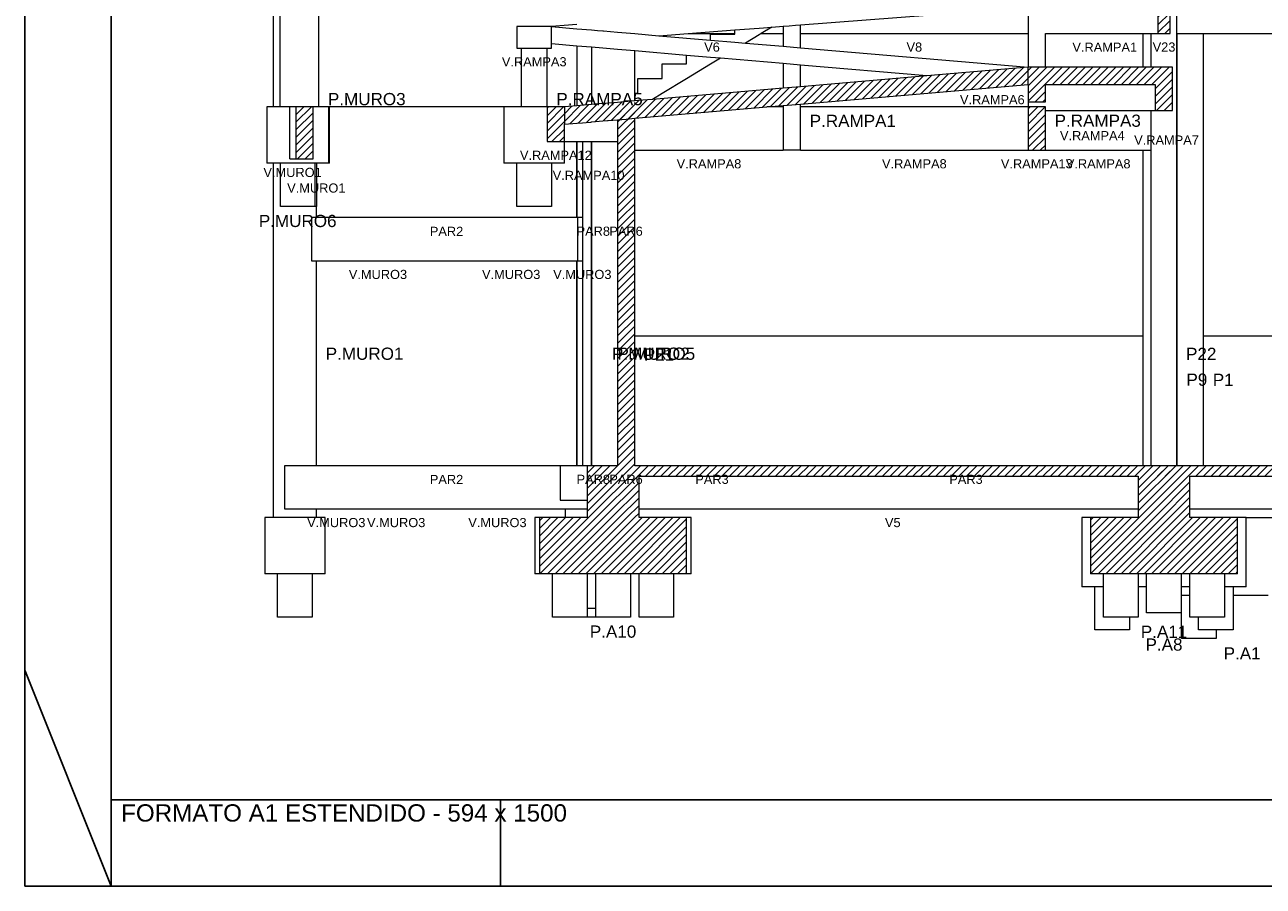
# Model space of a CAD drawing. Header units: millimetres. Extents: x 10 to 1250, y -62 to 528.
# Tile 67 of 256: x 10 to 25, y 69 to 78. Entities that reach past the tile are written whole.
import ezdxf

# ---------------------------------------------------------------- set-up
doc = ezdxf.new("R2010")
doc.units = ezdxf.units.MM
doc.header["$LTSCALE"] = 0.05
for name, color, linetype, lineweight in [('FO-Cotas', 5, 'Continuous', 5), ('FO-Níveis', 9, 'Continuous', 5), ('FO-Pilares pré-moldados', 3, 'Continuous', 20), ('FO-Seção das fundações', 9, 'Continuous', 5), ('FO-Títulos', 7, 'Continuous', 5)]:
    doc.layers.add(name, color=color, linetype=linetype, lineweight=lineweight)
doc.layers.add('FOLHA_PADRÃO', color=7, linetype='Continuous')
doc.styles.add('Arial', font='arial.ttf')
pattern_1 = [(45, (-96.81562, -34.92108), (-0.08838835, 0.08838835), [])]

# ---------------------------------------------------------------- blocks, each defined once
blk = doc.blocks.new('A1EST. 1500')
at = {"layer": 'FOLHA_PADRÃO', "color": 1, "linetype": 'Continuous'}
for p, q in [((0, 59.4), (0, 0)), ((1, 0), (1, 1)), ((5.5, 0), (5.5, 1)), ((0, 0), (150.008, 0))]:
    blk.add_line(p, q, dxfattribs=at)
at = {"layer": 'FOLHA_PADRÃO', "color": 1}
blk.add_line((1, 0), (0, 2.5), dxfattribs=at)
at = {"layer": 'FOLHA_PADRÃO', "color": 6, "linetype": 'Continuous'}
blk.add_lwpolyline([(149, 58.4), (149, 1), (1, 1), (1, 58.4), (149, 58.4)], dxfattribs=at)
at = {"layer": 'FOLHA_PADRÃO', "color": 7, "style": 'Arial'}
blk.add_text('FORMATO A1 ESTENDIDO - 594 x 1500', height=0.2, dxfattribs=at).set_placement((1.114, 0.748))
blk = doc.blocks.new('AAA')
at = {"layer": 'FO-Níveis', "linetype": 'Continuous'}
h = blk.add_hatch(dxfattribs=at)
h.set_pattern_fill('ANSI31', color=256, style=0)
h.set_pattern_definition(pattern_1)
h.paths.add_polyline_path([(-72.5219, 17.5821), (-72.2419, 17.5821), (-72.2419, 18.5821), (-72.5219, 18.5821), (-72.5219, 17.5821)])
h = blk.add_hatch(dxfattribs=at)
h.set_pattern_fill('ANSI31', color=256, style=0)
h.set_pattern_definition(pattern_1)
h.paths.add_polyline_path([(-86.2439, 15.4808), (-75.5239, 16.4008), (-75.5239, 16.8021), (-86.2439, 15.8821), (-86.2439, 15.4808)])
h = blk.add_hatch(dxfattribs=at)
h.set_pattern_fill('ANSI31', color=256, style=0)
h.set_pattern_definition(pattern_1)
h.paths.add_polyline_path([(-75.5239, 16.4021), (-72.1859, 16.4021), (-72.1859, 16.8021), (-75.5239, 16.8021), (-75.5239, 16.4021)])
h = blk.add_hatch(dxfattribs=at)
h.set_pattern_fill('ANSI31', color=256, style=0)
h.set_pattern_definition(pattern_1)
h.paths.add_polyline_path([(-75.5239, 16.0021), (-75.1239, 16.0021), (-75.1239, 16.8021), (-75.5239, 16.8021), (-75.5239, 16.0021)])
h = blk.add_hatch(dxfattribs=at)
h.set_pattern_fill('ANSI31', color=256, style=0)
h.set_pattern_definition(pattern_1)
h.paths.add_polyline_path([(-72.5859, 15.8021), (-72.1859, 15.8021), (-72.1859, 16.8021), (-72.5859, 16.8021), (-72.5859, 15.8021)])
h = blk.add_hatch(dxfattribs=at)
h.set_pattern_fill('ANSI31', color=256, style=0)
h.set_pattern_definition(pattern_1)
h.paths.add_polyline_path([(-92.453, 14.6821), (-92.0529, 14.6821), (-92.0529, 15.8821), (-92.453, 15.8821), (-92.453, 14.6821)])
h = blk.add_hatch(dxfattribs=at)
h.set_pattern_fill('ANSI31', color=256, style=0)
h.set_pattern_definition(pattern_1)
h.paths.add_polyline_path([(-86.6439, 15.0821), (-86.2439, 15.0821), (-86.2439, 15.8821), (-86.6439, 15.8821), (-86.6439, 15.0821)])
h = blk.add_hatch(dxfattribs=at)
h.set_pattern_fill('ANSI31', color=256, style=0)
h.set_pattern_definition(pattern_1)
h.paths.add_polyline_path([(-85.0209, 13.3221), (-84.6209, 13.3221), (-84.6209, 15.8821), (-85.0209, 15.8821), (-85.0209, 13.3221)])
h = blk.add_hatch(dxfattribs=at)
h.set_pattern_fill('ANSI31', color=256, style=0)
h.set_pattern_definition(pattern_1)
h.paths.add_polyline_path([(-75.5239, 14.8821), (-75.1239, 14.8821), (-75.1239, 15.8821), (-75.5239, 15.8821), (-75.5239, 14.8821)])
h = blk.add_hatch(dxfattribs=at)
h.set_pattern_fill('ANSI31', color=256, style=0)
h.set_pattern_definition(pattern_1)
h.paths.add_polyline_path([(-85.0209, 7.5821), (-84.6209, 7.5821), (-84.6209, 13.3221), (-85.0209, 13.3221), (-85.0209, 7.5821)])
h = blk.add_hatch(dxfattribs=at)
h.set_pattern_fill('ANSI31', color=256, style=0)
h.set_pattern_definition(pattern_1)
h.paths.add_polyline_path([(-85.7209, 7.3421), (-71.7819, 7.3421), (-71.7819, 7.5821), (-85.7209, 7.5821), (-85.7209, 7.3421)])
h = blk.add_hatch(dxfattribs=at)
h.set_pattern_fill('ANSI31', color=256, style=0)
h.set_pattern_definition(pattern_1)
h.paths.add_polyline_path([(-85.7209, 6.3821), (-84.5209, 6.3821), (-84.5209, 7.5821), (-85.7209, 7.5821), (-85.7209, 6.3821)])
h = blk.add_hatch(dxfattribs=at)
h.set_pattern_fill('ANSI31', color=256, style=0)
h.set_pattern_definition(pattern_1)
h.paths.add_polyline_path([(-72.9819, 7.3421), (-58.8839, 7.3421), (-58.8839, 7.5821), (-72.9819, 7.5821), (-72.9819, 7.3421)])
h = blk.add_hatch(dxfattribs=at)
h.set_pattern_fill('ANSI31', color=256, style=0)
h.set_pattern_definition(pattern_1)
h.paths.add_polyline_path([(-72.9819, 6.3821), (-71.7819, 6.3821), (-71.7819, 7.5821), (-72.9819, 7.5821), (-72.9819, 6.3821)])
h = blk.add_hatch(dxfattribs=at)
h.set_pattern_fill('ANSI31', color=256, style=0)
h.set_pattern_definition(pattern_1)
h.paths.add_polyline_path([(-86.8209, 5.0821), (-83.4209, 5.0821), (-83.4209, 6.3821), (-86.8209, 6.3821), (-86.8209, 5.0821)])
h = blk.add_hatch(dxfattribs=at)
h.set_pattern_fill('ANSI31', color=256, style=0)
h.set_pattern_definition(pattern_1)
h.paths.add_polyline_path([(-74.0819, 5.0821), (-70.6819, 5.0821), (-70.6819, 6.3821), (-74.0819, 6.3821), (-74.0819, 5.0821)])
at = {"layer": 'FO-Cotas'}
for p, q in [((-92.9759, 18.5821), (-92.9759, 17.7421)), ((-92.8259, 18.5821), (-92.8259, 17.7421)), ((-91.9259, 17.7421), (-91.9259, 18.5821)), ((-80.7859, 17.78), (-75.5239, 18.1811)), ((-75.5239, 18.1811), (-75.5239, 17.7421)), ((-72.0845, 17.7421), (-72.0845, 18.2821)), ((-85.9569, 17.7869), (-86.5439, 17.7421)), ((-81.1859, 17.7495), (-81.0459, 17.7602)), ((-81.0459, 17.7602), (-80.9059, 17.7708)), ((-80.9059, 17.7708), (-80.7859, 17.78)), ((-80.7859, 17.7421), (-80.7859, 17.78)), ((-92.9759, 17.7421), (-92.9759, 16.8021)), ((-92.8259, 17.7421), (-92.8259, 16.8021)), ((-91.9259, 16.8021), (-91.9259, 17.7421)), ((-87.3439, 17.7421), (-87.3439, 17.2421)), ((-87.2439, 17.7421), (-87.3439, 17.7421)), ((-86.6439, 17.7421), (-87.2439, 17.7421)), ((-86.5439, 17.7421), (-86.6439, 17.7421)), ((-86.5439, 17.7421), (-85.9569, 17.6921)), ((-86.5439, 17.3411), (-86.5439, 17.7421)), ((-85.9569, 17.6921), (-85.6209, 17.6634)), ((-85.6209, 17.6634), (-85.4809, 17.6514)), ((-85.4809, 17.6514), (-85.3569, 17.6409)), ((-85.3569, 17.6409), (-85.3409, 17.6395)), ((-85.3409, 17.6395), (-85.0209, 17.6122)), ((-85.0209, 17.6122), (-84.6209, 17.5781)), ((-84.6209, 17.5781), (-84.061, 17.5303)), ((-84.061, 17.5303), (-83.3816, 17.5821)), ((-84.061, 17.5303), (-82.8659, 17.4284)), ((-83.3816, 17.5821), (-82.3059, 17.6641)), ((-83.3816, 17.5821), (-82.3059, 17.5821)), ((-82.8659, 17.5621), (-82.3059, 17.5621)), ((-82.8659, 17.4284), (-82.8659, 17.5621)), ((-82.3059, 17.6641), (-81.7459, 17.7068)), ((-82.3059, 17.5821), (-82.3059, 17.6641)), ((-82.3059, 17.5621), (-82.3059, 17.5821)), ((-81.7459, 17.5512), (-82.0612, 17.3597)), ((-81.7459, 17.7068), (-81.4527, 17.7292)), ((-81.6949, 17.5821), (-81.7459, 17.5512)), ((-81.4527, 17.7292), (-81.6949, 17.5821)), ((-81.6949, 17.5821), (-81.1859, 17.5821)), ((-81.4527, 17.7292), (-81.1859, 17.7495)), ((-81.1859, 17.7495), (-81.1859, 17.7421)), ((-81.1859, 17.7421), (-81.1859, 17.5821)), ((-81.1859, 17.5821), (-81.1859, 17.2851)), ((-80.7859, 17.5821), (-80.7859, 17.7421)), ((-80.7859, 17.5821), (-75.5239, 17.5821)), ((-80.7859, 17.251), (-80.7859, 17.5821)), ((-75.5239, 17.7421), (-75.5239, 17.5821)), ((-75.5239, 17.5821), (-75.5239, 16.8021)), ((-75.1239, 17.5821), (-72.8759, 17.5821)), ((-75.1239, 16.8021), (-75.1239, 17.5821)), ((-72.8759, 17.5821), (-72.8759, 16.8021)), ((-72.8759, 17.5821), (-72.6873, 17.5821)), ((-72.6873, 17.5821), (-72.6873, 16.8021)), ((-72.6873, 17.5821), (-72.6853, 17.5821)), ((-72.6853, 17.5821), (-72.5219, 17.5821)), ((-72.0845, 17.5821), (-72.0845, 17.7421)), ((-72.0845, 17.5821), (-72.0759, 17.5821)), ((-72.0845, 16.8021), (-72.0845, 17.5821)), ((-72.0759, 16.8021), (-72.0759, 17.5821)), ((-72.0759, 17.5821), (-71.4767, 17.5821)), ((-71.4767, 17.5821), (-71.4666, 17.5821)), ((-71.4666, 16.8021), (-71.4666, 17.5821)), ((-71.4666, 17.5821), (-65.2559, 17.5821)), ((-87.3439, 17.2421), (-87.2439, 17.2421)), ((-87.2439, 17.2421), (-87.2439, 16.8021)), ((-87.2439, 17.2421), (-86.6439, 17.2421)), ((-86.6439, 16.8021), (-86.6439, 17.2421)), ((-86.6439, 17.2421), (-86.5439, 17.2421)), ((-86.5439, 17.3408), (-86.5439, 17.3411)), ((-86.5439, 17.2421), (-86.5439, 17.3408)), ((-85.9569, 17.2907), (-86.5439, 17.3408)), ((-85.9569, 17.2907), (-85.9569, 16.8021)), ((-85.6209, 17.2621), (-85.9569, 17.2907)), ((-85.6209, 17.2621), (-85.6209, 16.8021)), ((-85.3569, 17.2396), (-85.6209, 17.2621)), ((-85.0209, 17.2109), (-85.3569, 17.2396)), ((-84.6209, 17.1768), (-85.0209, 17.2109)), ((-82.8659, 17.4284), (-82.3059, 17.3806)), ((-82.3059, 17.3806), (-82.0612, 17.3597)), ((-82.0612, 17.3597), (-81.1859, 17.2851)), ((-81.1859, 17.2851), (-80.7859, 17.251)), ((-80.7859, 17.251), (-75.5239, 16.8021)), ((-84.6209, 16.8021), (-84.6209, 17.1768)), ((-83.4259, 17.0749), (-84.6209, 17.1768)), ((-83.4259, 16.8821), (-83.4259, 17.0749)), ((-82.8659, 17.0271), (-83.4259, 17.0749)), ((-82.6407, 17.0079), (-82.8659, 17.0271)), ((-82.6407, 17.0079), (-82.8659, 16.8712)), ((-81.1859, 16.8838), (-82.6407, 17.0079)), ((-92.9759, 16.8021), (-92.9759, 15.8821)), ((-92.8259, 16.8021), (-92.8259, 15.8821)), ((-91.9259, 15.8821), (-91.9259, 16.8021)), ((-87.2439, 16.8021), (-87.2439, 15.8821)), ((-86.6439, 15.8821), (-86.6439, 16.8021)), ((-85.9569, 16.8021), (-85.9569, 15.9068)), ((-85.6209, 16.8021), (-85.6209, 16.7731)), ((-85.6209, 16.7731), (-85.6209, 15.9356)), ((-84.6209, 16.7731), (-84.6209, 16.8021)), ((-84.6209, 16.2021), (-84.6209, 16.7731)), ((-83.9859, 16.8821), (-83.4259, 16.8821)), ((-83.9859, 16.5421), (-83.9859, 16.8821)), ((-82.8659, 16.8712), (-83.4259, 16.5312)), ((-81.1859, 16.8838), (-81.1859, 16.8021)), ((-80.7859, 16.8497), (-81.1859, 16.8838)), ((-81.1859, 16.8021), (-81.1859, 16.3162)), ((-80.7859, 16.8021), (-80.7859, 16.8497)), ((-77.8691, 16.6009), (-80.7859, 16.8497)), ((-80.7859, 16.3505), (-80.7859, 16.8021)), ((-72.0845, 15.8821), (-72.0845, 16.8021)), ((-72.0759, 15.8821), (-72.0759, 16.8021)), ((-71.4666, 15.8821), (-71.4666, 16.8021)), ((-84.5459, 16.5421), (-83.9859, 16.5421)), ((-84.5459, 16.2021), (-84.5459, 16.5421)), ((-83.4259, 16.5312), (-83.9859, 16.1912)), ((-84.6209, 16.2021), (-84.5459, 16.2021)), ((-84.6209, 16.0214), (-84.6209, 16.2021)), ((-83.9859, 16.1912), (-84.207, 16.0569)), ((-93.1294, 15.8821), (-93.1294, 14.5821)), ((-93.0759, 15.8821), (-93.1294, 15.8821)), ((-92.9759, 15.8821), (-93.0759, 15.8821)), ((-92.8259, 15.8821), (-92.9759, 15.8821)), ((-92.8196, 15.8821), (-92.8259, 15.8821)), ((-92.6172, 15.8821), (-92.8196, 15.8821)), ((-92.6076, 15.8821), (-92.6172, 15.8821)), ((-92.5953, 15.8821), (-92.6076, 15.8821)), ((-92.453, 15.8821), (-92.5953, 15.8821)), ((-92.5953, 14.6821), (-92.5953, 15.8821)), ((-91.9808, 15.8821), (-92.0529, 15.8821)), ((-91.9759, 15.8821), (-91.9808, 15.8821)), ((-91.9259, 15.8821), (-91.9759, 15.8821)), ((-91.6956, 15.8821), (-91.9259, 15.8821)), ((-91.6759, 15.8821), (-91.6956, 15.8821)), ((-91.6956, 14.8821), (-91.6956, 15.8821)), ((-91.6759, 14.8821), (-91.6759, 15.8821)), ((-87.6439, 15.8821), (-91.6759, 15.8821)), ((-87.6439, 15.8821), (-87.6439, 14.8821)), ((-87.2439, 15.8821), (-87.6439, 15.8821)), ((-86.6439, 15.8821), (-87.2439, 15.8821)), ((-81.1859, 15.8821), (-81.5671, 15.8821)), ((-81.1859, 15.9148), (-81.1859, 15.8821)), ((-81.1859, 15.8821), (-81.1859, 14.8821)), ((-80.7859, 15.8821), (-80.7859, 15.9492)), ((-75.5239, 15.8821), (-80.7859, 15.8821)), ((-80.7859, 14.8821), (-80.7859, 15.8821)), ((-75.5239, 16.0021), (-75.5239, 15.8821)), ((-75.1239, 15.8021), (-72.8759, 15.8021)), ((-72.8759, 15.8021), (-72.6873, 15.8021)), ((-72.6873, 15.8021), (-72.6873, 14.8821)), ((-72.6873, 15.8021), (-72.6853, 15.8021)), ((-72.6853, 15.8021), (-72.5859, 15.8021)), ((-72.0845, 13.3221), (-72.0845, 15.8821)), ((-72.0759, 13.3221), (-72.0759, 15.8821)), ((-71.4666, 13.3221), (-71.4666, 15.8821)), ((-86.2439, 14.8821), (-86.2439, 15.0821)), ((-86.2439, 15.0821), (-85.9618, 15.0821)), ((-85.9618, 15.0821), (-85.9569, 15.0821)), ((-85.9618, 14.8821), (-85.9618, 15.0821)), ((-85.9569, 15.0821), (-85.9569, 14.8821)), ((-85.9569, 15.0821), (-85.952, 15.0821)), ((-85.952, 15.0821), (-85.8313, 15.0821)), ((-85.8313, 15.0821), (-85.8313, 13.3221)), ((-85.8313, 15.0821), (-85.7408, 15.0821)), ((-85.7408, 15.0821), (-85.646, 15.0821)), ((-85.646, 15.0821), (-85.63, 15.0821)), ((-85.63, 15.0821), (-85.6209, 15.0821)), ((-85.63, 15.0821), (-85.63, 14.8821)), ((-85.6209, 15.0821), (-85.6209, 14.8821)), ((-85.6209, 15.0821), (-85.5262, 15.0821)), ((-85.5262, 15.0821), (-85.3569, 15.0821)), ((-85.3569, 15.0821), (-85.2462, 15.0821)), ((-85.2462, 15.0821), (-85.2313, 15.0821)), ((-85.2313, 15.0821), (-85.1264, 15.0821)), ((-85.1264, 15.0821), (-85.0209, 15.0821)), ((-92.5953, 14.6821), (-92.453, 14.6821)), ((-91.6956, 14.5821), (-91.6956, 14.8821)), ((-91.6759, 14.5821), (-91.6759, 14.8821)), ((-87.6439, 14.8821), (-87.6439, 14.5821)), ((-86.2439, 14.5821), (-86.2439, 14.8821)), ((-85.9618, 13.3221), (-85.9618, 14.8821)), ((-85.9569, 14.8821), (-85.9569, 13.3221)), ((-85.63, 14.8821), (-85.63, 13.3221)), ((-85.6209, 14.8821), (-85.6209, 13.3221)), ((-84.6209, 14.8821), (-81.1859, 14.8821)), ((-80.7859, 14.8821), (-81.1859, 14.8821)), ((-80.7859, 14.8821), (-75.5239, 14.8821)), ((-75.1239, 14.8821), (-72.8759, 14.8821)), ((-72.8759, 14.8821), (-72.8759, 13.3221)), ((-72.8759, 14.8821), (-72.6873, 14.8821)), ((-72.6873, 14.8821), (-72.6873, 13.3221)), ((-93.0759, 14.5821), (-93.1294, 14.5821)), ((-92.9759, 14.5821), (-93.0759, 14.5821)), ((-92.9759, 14.5821), (-92.9759, 13.3221)), ((-92.8125, 14.5821), (-92.9759, 14.5821)), ((-92.8125, 13.5821), (-92.8125, 14.5821)), ((-92.7759, 14.5821), (-92.8125, 14.5821)), ((-92.0125, 14.5821), (-92.7759, 14.5821)), ((-92.0125, 14.5821), (-92.0125, 13.5821)), ((-91.9808, 14.5821), (-92.0125, 14.5821)), ((-91.9759, 14.5821), (-91.9808, 14.5821)), ((-91.9759, 14.5821), (-91.9759, 13.5821)), ((-91.6956, 14.5821), (-91.9759, 14.5821)), ((-91.6759, 14.5821), (-91.6956, 14.5821)), ((-87.3439, 14.5821), (-87.6439, 14.5821)), ((-87.3439, 13.5821), (-87.3439, 14.5821)), ((-86.5439, 14.5821), (-87.3439, 14.5821)), ((-86.5439, 14.5821), (-86.5439, 13.5821)), ((-86.2439, 14.5821), (-86.5439, 14.5821)), ((-92.7759, 13.5821), (-92.8125, 13.5821)), ((-92.0125, 13.5821), (-92.7759, 13.5821)), ((-91.9808, 13.5821), (-92.0125, 13.5821)), ((-91.9759, 13.5821), (-91.9808, 13.5821)), ((-91.9759, 13.3221), (-91.9759, 13.5821)), ((-86.5439, 13.5821), (-87.3439, 13.5821)), ((-92.9759, 13.3221), (-92.9759, 7.5821)), ((-92.0966, 13.3221), (-92.0966, 12.3221)), ((-91.9808, 13.3221), (-92.0966, 13.3221)), ((-91.9759, 13.3221), (-91.9808, 13.3221)), ((-89.0179, 13.3221), (-91.9759, 13.3221)), ((-89.0166, 13.3221), (-89.0179, 13.3221)), ((-88.806, 13.3221), (-89.0166, 13.3221)), ((-88.8047, 13.3221), (-88.806, 13.3221)), ((-85.9618, 13.3221), (-88.8047, 13.3221)), ((-85.9569, 13.3221), (-85.9618, 13.3221)), ((-85.952, 13.3221), (-85.9569, 13.3221)), ((-85.9366, 13.3221), (-85.952, 13.3221)), ((-85.8503, 13.3221), (-85.9366, 13.3221)), ((-85.9366, 12.3221), (-85.9366, 13.3221)), ((-85.8313, 13.3221), (-85.8503, 13.3221)), ((-85.8313, 13.3221), (-85.8313, 12.3221)), ((-85.63, 13.3221), (-85.63, 7.5821)), ((-85.6209, 13.3221), (-85.6209, 13.2931)), ((-85.6209, 13.2931), (-85.6209, 7.5821)), ((-72.8759, 13.3221), (-72.8759, 10.5821)), ((-72.6873, 13.3221), (-72.6873, 7.5821)), ((-72.0845, 10.5821), (-72.0845, 13.3221)), ((-72.0759, 10.5821), (-72.0759, 13.3221)), ((-71.4666, 10.5821), (-71.4666, 13.3221)), ((-92.0966, 12.3221), (-91.9808, 12.3221)), ((-91.9808, 12.3221), (-91.9759, 12.3221)), ((-91.9759, 7.5821), (-91.9759, 12.3221)), ((-91.9759, 12.3221), (-89.0179, 12.3221)), ((-89.0179, 12.3221), (-89.0166, 12.3221)), ((-89.0166, 12.3221), (-88.806, 12.3221)), ((-88.806, 12.3221), (-88.8047, 12.3221)), ((-88.8047, 12.3221), (-85.9618, 12.3221)), ((-85.9618, 7.5821), (-85.9618, 12.3221)), ((-85.9618, 12.3221), (-85.9569, 12.3221)), ((-85.9569, 12.3221), (-85.9569, 7.5821)), ((-85.9569, 12.3221), (-85.952, 12.3221)), ((-85.952, 12.3221), (-85.9366, 12.3221)), ((-85.9366, 12.3221), (-85.8503, 12.3221)), ((-85.8503, 12.3221), (-85.8313, 12.3221)), ((-85.8313, 12.3221), (-85.8313, 7.5821)), ((-81.0459, 10.5821), (-84.6209, 10.5821)), ((-72.8759, 10.5821), (-81.0459, 10.5821)), ((-72.8759, 10.5821), (-72.8759, 9.5821)), ((-72.0845, 9.5821), (-72.0845, 10.5821)), ((-72.0759, 9.5821), (-72.0759, 10.5821)), ((-71.4666, 9.5821), (-71.4666, 10.5821)), ((-65.2559, 10.5821), (-71.4666, 10.5821)), ((-72.8759, 9.5821), (-72.8759, 7.5821)), ((-72.0845, 7.5821), (-72.0845, 9.5821)), ((-72.0759, 7.5821), (-72.0759, 9.5821)), ((-71.4666, 7.5821), (-71.4666, 9.5821)), ((-92.9759, 7.5821), (-92.9759, 6.3821)), ((-92.7145, 7.5821), (-92.7145, 6.5821)), ((-92.01, 7.5821), (-92.7145, 7.5821)), ((-91.9808, 7.5821), (-92.01, 7.5821)), ((-91.9759, 7.5821), (-91.9808, 7.5821)), ((-90.3267, 7.5821), (-91.9759, 7.5821)), ((-90.2692, 7.5821), (-90.3267, 7.5821)), ((-89.9439, 7.5821), (-90.2692, 7.5821)), ((-89.891, 7.5821), (-89.9439, 7.5821)), ((-89.8335, 7.5821), (-89.891, 7.5821)), ((-89.6973, 7.5821), (-89.8335, 7.5821)), ((-89.4507, 7.5821), (-89.6973, 7.5821)), ((-86.9404, 7.5821), (-89.4507, 7.5821)), ((-86.8458, 7.5821), (-86.9404, 7.5821)), ((-86.8296, 7.5821), (-86.8458, 7.5821)), ((-86.7258, 7.5821), (-86.8296, 7.5821)), ((-86.3436, 7.5821), (-86.7258, 7.5821)), ((-86.3436, 7.5821), (-86.3436, 6.7821)), ((-86.2209, 7.5821), (-86.3436, 7.5821)), ((-85.991, 7.5821), (-86.2209, 7.5821)), ((-85.9618, 7.5821), (-85.991, 7.5821)), ((-85.9569, 7.5821), (-85.9618, 7.5821)), ((-85.952, 7.5821), (-85.9569, 7.5821)), ((-85.8313, 7.5821), (-85.952, 7.5821)), ((-85.7678, 7.5821), (-85.8313, 7.5821)), ((-85.7408, 7.5821), (-85.7678, 7.5821)), ((-85.7209, 7.5821), (-85.7408, 7.5821)), ((-86.3436, 6.7821), (-86.2209, 6.7821)), ((-86.2209, 6.7821), (-85.991, 6.7821)), ((-85.991, 6.7821), (-85.9569, 6.7821)), ((-85.9569, 6.7821), (-85.952, 6.7821)), ((-85.952, 6.7821), (-85.8313, 6.7821)), ((-85.8313, 6.7821), (-85.7678, 6.7821)), ((-85.7678, 6.7821), (-85.7209, 6.7821)), ((-93.1759, 6.3821), (-93.1759, 5.0821)), ((-92.9759, 6.3821), (-93.1759, 6.3821)), ((-91.9759, 6.3821), (-92.9759, 6.3821)), ((-92.7145, 6.5821), (-91.9759, 6.5821)), ((-91.9759, 6.3821), (-91.9759, 6.5821)), ((-91.9759, 6.5821), (-90.3267, 6.5821)), ((-91.7759, 6.3821), (-91.9759, 6.3821)), ((-91.7759, 5.0821), (-91.7759, 6.3821)), ((-90.3267, 6.5821), (-90.2692, 6.5821)), ((-90.2692, 6.5821), (-89.9439, 6.5821)), ((-89.9439, 6.5821), (-89.891, 6.5821)), ((-89.891, 6.5821), (-89.8335, 6.5821)), ((-89.8335, 6.5821), (-89.6973, 6.5821)), ((-89.6973, 6.5821), (-89.4507, 6.5821)), ((-89.4507, 6.5821), (-86.2313, 6.5821)), ((-86.9292, 6.3821), (-86.9292, 5.0821)), ((-86.8209, 6.3821), (-86.9292, 6.3821)), ((-86.2313, 6.5821), (-86.2313, 6.3821)), ((-86.2313, 6.5821), (-85.9569, 6.5821)), ((-85.9569, 6.5821), (-85.8313, 6.5821)), ((-85.8313, 6.5821), (-85.7678, 6.5821)), ((-85.7678, 6.5821), (-85.7209, 6.5821)), ((-84.5209, 6.5821), (-81.0459, 6.5821)), ((-83.3126, 6.3821), (-83.4209, 6.3821)), ((-83.3126, 5.0821), (-83.3126, 6.3821)), ((-81.0459, 6.5821), (-72.9819, 6.5821)), ((-74.2819, 6.3821), (-74.2819, 4.7821)), ((-74.0819, 6.3821), (-74.2819, 6.3821)), ((-71.7819, 6.5821), (-71.5465, 6.5821)), ((-71.5465, 6.5821), (-71.4838, 6.5821)), ((-71.4838, 6.5821), (-71.4666, 6.5821)), ((-71.4666, 6.5821), (-70.7702, 6.5821)), ((-70.7702, 6.5821), (-70.3816, 6.5821)), ((-70.4819, 6.3821), (-70.6819, 6.3821)), ((-70.4819, 6.3821), (-70.3816, 6.3821)), ((-70.4819, 4.7821), (-70.4819, 6.3821)), ((-70.3816, 6.5821), (-69.605, 6.5821)), ((-70.3816, 6.3821), (-69.605, 6.3821)), ((-92.8759, 5.0821), (-93.1759, 5.0821)), ((-92.8759, 4.0821), (-92.8759, 5.0821)), ((-92.0759, 5.0821), (-92.8759, 5.0821)), ((-92.0759, 5.0821), (-92.0759, 4.0821)), ((-91.7759, 5.0821), (-92.0759, 5.0821)), ((-86.8209, 5.0821), (-86.9292, 5.0821)), ((-86.5209, 4.0821), (-86.5209, 5.0821)), ((-85.7209, 5.0821), (-85.7209, 4.2821)), ((-85.5209, 4.2821), (-85.5209, 5.0821)), ((-84.7209, 5.0821), (-84.7209, 4.0821)), ((-84.5209, 4.0821), (-84.5209, 5.0821)), ((-83.7209, 5.0821), (-83.7209, 4.0821)), ((-83.3126, 5.0821), (-83.4209, 5.0821)), ((-73.7819, 4.7821), (-73.7819, 5.0821)), ((-72.9819, 5.0821), (-72.9819, 4.7821)), ((-72.7894, 4.7821), (-72.7894, 5.0821)), ((-71.9894, 5.0821), (-71.9894, 4.7821)), ((-71.9824, 5.0821), (-71.9824, 4.7821)), ((-71.7819, 4.7821), (-71.7819, 5.0821)), ((-70.9819, 5.0821), (-70.9819, 4.7821)), ((-73.9819, 4.7821), (-74.2819, 4.7821)), ((-73.9819, 3.7821), (-73.9819, 4.7821)), ((-73.7819, 4.7821), (-73.9819, 4.7821)), ((-73.7819, 4.0821), (-73.7819, 4.7821)), ((-72.7894, 4.7821), (-72.9819, 4.7821)), ((-72.9819, 4.7821), (-72.9819, 4.0821)), ((-72.7894, 4.1821), (-72.7894, 4.7821)), ((-71.9894, 4.7821), (-71.9894, 4.5821)), ((-71.9894, 4.5821), (-71.9894, 4.1821)), ((-71.7819, 4.7821), (-71.9824, 4.7821)), ((-71.9824, 4.7821), (-71.9824, 4.5821)), ((-71.9757, 4.5821), (-71.9824, 4.5821)), ((-71.9824, 4.5821), (-71.9824, 4.1821)), ((-71.9757, 3.5821), (-71.9757, 4.5821)), ((-71.7819, 4.5821), (-71.9757, 4.5821)), ((-71.7819, 4.5821), (-71.7819, 4.7821)), ((-71.7819, 4.0821), (-71.7819, 4.5821)), ((-70.7819, 4.7821), (-70.9819, 4.7821)), ((-70.9819, 4.7821), (-70.9819, 4.5821)), ((-70.9819, 4.5821), (-70.9819, 4.0821)), ((-70.7819, 4.7821), (-70.7819, 4.5821)), ((-70.4819, 4.7821), (-70.7819, 4.7821)), ((-69.9757, 4.5821), (-70.7819, 4.5821)), ((-70.7819, 4.5821), (-70.7819, 3.7821)), ((-92.0759, 4.0821), (-92.8759, 4.0821)), ((-86.0569, 4.0821), (-86.5209, 4.0821)), ((-85.7209, 4.0821), (-86.0569, 4.0821)), ((-85.5209, 4.2821), (-85.7209, 4.2821)), ((-85.7209, 4.2821), (-85.7209, 4.0821)), ((-85.5209, 4.0821), (-85.7209, 4.0821)), ((-85.5209, 4.0821), (-85.5209, 4.2821)), ((-85.2569, 4.0821), (-85.5209, 4.0821)), ((-84.7209, 4.0821), (-85.2569, 4.0821)), ((-83.7209, 4.0821), (-84.5209, 4.0821)), ((-73.1819, 4.0821), (-73.7819, 4.0821)), ((-73.1819, 4.0821), (-73.1819, 3.7821)), ((-72.9819, 4.0821), (-73.1819, 4.0821)), ((-72.7824, 4.1821), (-72.7894, 4.1821)), ((-71.9894, 4.1821), (-72.7824, 4.1821)), ((-71.9824, 4.1821), (-71.9894, 4.1821)), ((-71.5819, 4.0821), (-71.7819, 4.0821)), ((-71.5819, 3.7821), (-71.5819, 4.0821)), ((-71.1757, 4.0821), (-71.5819, 4.0821)), ((-70.9819, 4.0821), (-71.1757, 4.0821)), ((-73.1819, 3.7821), (-73.9819, 3.7821)), ((-71.1757, 3.7821), (-71.5819, 3.7821)), ((-71.1757, 3.7821), (-71.1757, 3.5821)), ((-70.7819, 3.7821), (-71.1757, 3.7821)), ((-71.1757, 3.5821), (-71.9757, 3.5821))]:
    blk.add_line(p, q, dxfattribs=at)
at = {"layer": 'FO-Títulos'}
for p, q in [((-72.5219, 18.2821), (-72.5219, 17.7421)), ((-72.2419, 17.7421), (-72.2419, 18.2821)), ((-72.5219, 17.7421), (-72.5219, 17.5821)), ((-72.5219, 17.5821), (-72.4952, 17.5821)), ((-72.4952, 17.5821), (-72.4659, 17.5821)), ((-72.4659, 17.5821), (-72.3819, 17.5821)), ((-72.3819, 17.5821), (-72.2419, 17.5821)), ((-72.2419, 17.5821), (-72.2419, 17.7421)), ((-75.5239, 16.8021), (-77.8691, 16.6009)), ((-75.1239, 16.8021), (-75.5239, 16.8021)), ((-75.5239, 16.4021), (-75.5239, 16.8021)), ((-72.8759, 16.8021), (-75.1239, 16.8021)), ((-72.6873, 16.8021), (-72.8759, 16.8021)), ((-72.5859, 16.8021), (-72.6873, 16.8021)), ((-72.4952, 16.8021), (-72.5859, 16.8021)), ((-72.3859, 16.8021), (-72.4952, 16.8021)), ((-72.1859, 16.8021), (-72.3859, 16.8021)), ((-72.1859, 16.4021), (-72.1859, 16.8021)), ((-80.7859, 16.3505), (-81.1859, 16.3162)), ((-77.8691, 16.6009), (-80.7859, 16.3505)), ((-80.7859, 15.9492), (-75.5239, 16.4008)), ((-75.5239, 16.4008), (-75.5239, 16.4021)), ((-75.5239, 16.4008), (-75.5239, 16.0021)), ((-75.1239, 16.0021), (-75.1239, 16.4021)), ((-75.1239, 16.4021), (-72.8759, 16.4021)), ((-72.8759, 16.4021), (-72.6873, 16.4021)), ((-72.6873, 16.4021), (-72.5859, 16.4021)), ((-72.5859, 16.4021), (-72.5859, 15.8821)), ((-72.1859, 15.8821), (-72.1859, 16.4021)), ((-84.207, 16.0569), (-84.5459, 16.0278)), ((-81.1859, 16.3162), (-84.207, 16.0569)), ((-92.453, 15.8821), (-92.453, 14.6821)), ((-92.3259, 15.8821), (-92.453, 15.8821)), ((-92.2174, 15.8821), (-92.3259, 15.8821)), ((-92.0529, 15.8821), (-92.2174, 15.8821)), ((-92.0529, 14.8821), (-92.0529, 15.8821)), ((-86.6439, 15.8821), (-86.6439, 15.0821)), ((-86.4439, 15.8821), (-86.6439, 15.8821)), ((-86.2439, 15.8821), (-86.4439, 15.8821)), ((-85.9569, 15.9068), (-86.2439, 15.8821)), ((-86.2439, 15.8821), (-86.2439, 15.4808)), ((-85.6209, 15.9356), (-85.9569, 15.9068)), ((-85.3569, 15.9582), (-85.6209, 15.9356)), ((-85.1059, 15.9798), (-85.3569, 15.9582)), ((-85.0209, 15.9871), (-85.1059, 15.9798)), ((-84.6209, 16.0214), (-85.0209, 15.9871)), ((-84.5459, 16.0278), (-84.6209, 16.0214)), ((-84.6209, 15.62), (-81.5671, 15.8821)), ((-81.5671, 15.8821), (-81.1859, 15.9148)), ((-81.1859, 15.9148), (-80.7859, 15.9492)), ((-75.5239, 16.0021), (-75.1239, 16.0021)), ((-75.1239, 15.8821), (-75.5239, 15.8821)), ((-75.5239, 15.8821), (-75.5239, 14.8821)), ((-75.1239, 15.8021), (-75.1239, 15.8821)), ((-75.1239, 14.8821), (-75.1239, 15.8021)), ((-72.5859, 15.8821), (-72.5859, 15.8021)), ((-72.5859, 15.8021), (-72.4952, 15.8021)), ((-72.4952, 15.8021), (-72.3859, 15.8021)), ((-72.3859, 15.8021), (-72.1859, 15.8021)), ((-72.1859, 15.8021), (-72.1859, 15.8821)), ((-86.2439, 15.4808), (-85.9618, 15.505)), ((-86.2439, 15.0821), (-86.2439, 15.4808)), ((-85.9618, 15.505), (-85.9569, 15.5054)), ((-85.9569, 15.5054), (-85.952, 15.5058)), ((-85.952, 15.5058), (-85.8313, 15.5162)), ((-85.8313, 15.5162), (-85.7408, 15.5239)), ((-85.7408, 15.5239), (-85.646, 15.5321)), ((-85.646, 15.5321), (-85.63, 15.5334)), ((-85.63, 15.5334), (-85.6209, 15.5342)), ((-85.6209, 15.5342), (-85.5262, 15.5423)), ((-85.5262, 15.5423), (-85.3569, 15.5569)), ((-85.3569, 15.5569), (-85.2462, 15.5664)), ((-85.2462, 15.5664), (-85.2313, 15.5677)), ((-85.2313, 15.5677), (-85.1264, 15.5767)), ((-85.1264, 15.5767), (-85.0209, 15.5857)), ((-85.0209, 15.5857), (-84.8209, 15.6029)), ((-85.0209, 15.5857), (-85.0209, 15.0821)), ((-84.8209, 15.6029), (-84.6209, 15.62)), ((-84.6209, 14.8821), (-84.6209, 15.62)), ((-86.6439, 15.0821), (-86.4439, 15.0821)), ((-86.4439, 15.0821), (-86.2439, 15.0821)), ((-85.0209, 15.0821), (-85.0209, 14.8821)), ((-92.453, 14.6821), (-92.2174, 14.6821)), ((-92.2174, 14.6821), (-92.0529, 14.6821)), ((-92.0529, 14.6821), (-92.0529, 14.8821)), ((-85.0209, 14.8821), (-85.0209, 13.3221)), ((-84.6209, 13.3221), (-84.6209, 14.8821)), ((-75.5239, 14.8821), (-75.1239, 14.8821)), ((-85.0209, 13.3221), (-85.0209, 13.2931)), ((-85.0209, 13.2931), (-85.0209, 7.5821)), ((-84.6209, 13.2931), (-84.6209, 13.3221)), ((-84.6209, 10.5821), (-84.6209, 13.2931)), ((-84.6209, 9.5821), (-84.6209, 10.5821)), ((-84.6209, 7.5821), (-84.6209, 9.5821)), ((-85.7209, 7.5821), (-85.7209, 7.3421)), ((-85.646, 7.5821), (-85.7209, 7.5821)), ((-85.6445, 7.5821), (-85.646, 7.5821)), ((-85.63, 7.5821), (-85.6445, 7.5821)), ((-85.6209, 7.5821), (-85.63, 7.5821)), ((-85.5262, 7.5821), (-85.6209, 7.5821)), ((-85.3569, 7.5821), (-85.5262, 7.5821)), ((-85.2464, 7.5821), (-85.3569, 7.5821)), ((-85.2462, 7.5821), (-85.2464, 7.5821)), ((-85.2313, 7.5821), (-85.2462, 7.5821)), ((-85.1513, 7.5821), (-85.2313, 7.5821)), ((-85.1264, 7.5821), (-85.1513, 7.5821)), ((-85.0209, 7.5821), (-85.1264, 7.5821)), ((-84.5209, 7.5821), (-84.6209, 7.5821)), ((-81.0459, 7.5821), (-84.5209, 7.5821)), ((-72.9819, 7.5821), (-81.0459, 7.5821)), ((-72.8759, 7.5821), (-72.9819, 7.5821)), ((-72.6873, 7.5821), (-72.8759, 7.5821)), ((-72.6859, 7.5821), (-72.6873, 7.5821)), ((-72.4952, 7.5821), (-72.6859, 7.5821)), ((-72.4759, 7.5821), (-72.4952, 7.5821)), ((-72.3182, 7.5821), (-72.4759, 7.5821)), ((-72.0859, 7.5821), (-72.3182, 7.5821)), ((-72.0845, 7.5821), (-72.0859, 7.5821)), ((-72.0759, 7.5821), (-72.0845, 7.5821)), ((-71.7819, 7.5821), (-72.0759, 7.5821)), ((-71.5465, 7.5821), (-71.7819, 7.5821)), ((-71.4838, 7.5821), (-71.5465, 7.5821)), ((-71.4666, 7.5821), (-71.4838, 7.5821)), ((-70.7702, 7.5821), (-71.4666, 7.5821)), ((-70.3816, 7.5821), (-70.7702, 7.5821)), ((-69.605, 7.5821), (-70.3816, 7.5821)), ((-85.7209, 7.3421), (-85.7209, 6.7821)), ((-84.5209, 6.5821), (-84.5209, 7.3421)), ((-84.5209, 7.3421), (-81.0459, 7.3421)), ((-81.0459, 7.3421), (-72.9819, 7.3421)), ((-72.9819, 7.3421), (-72.9819, 6.5821)), ((-71.7819, 6.5821), (-71.7819, 7.3421)), ((-71.7819, 7.3421), (-71.5465, 7.3421)), ((-71.5465, 7.3421), (-71.4838, 7.3421)), ((-71.4838, 7.3421), (-71.4666, 7.3421)), ((-71.4666, 7.3421), (-70.7702, 7.3421)), ((-70.7702, 7.3421), (-70.3816, 7.3421)), ((-70.3816, 7.3421), (-69.605, 7.3421)), ((-85.7209, 6.7821), (-85.7209, 6.5821)), ((-86.8209, 6.3821), (-86.8209, 5.0821)), ((-86.3569, 6.3821), (-86.8209, 6.3821)), ((-86.2313, 6.3821), (-86.3569, 6.3821)), ((-85.9569, 6.3821), (-86.2313, 6.3821)), ((-85.7209, 6.3821), (-85.9569, 6.3821)), ((-85.7209, 6.5821), (-85.7209, 6.3821)), ((-84.5209, 6.3821), (-84.5209, 6.5821)), ((-83.4209, 6.3821), (-84.5209, 6.3821)), ((-83.4209, 5.0821), (-83.4209, 6.3821)), ((-74.0819, 6.3821), (-74.0819, 5.0821)), ((-73.0918, 6.3821), (-74.0819, 6.3821)), ((-72.9819, 6.3821), (-73.0918, 6.3821)), ((-72.9819, 6.5821), (-72.9819, 6.3821)), ((-71.7819, 6.3821), (-71.7819, 6.5821)), ((-71.68, 6.3821), (-71.7819, 6.3821)), ((-71.5465, 6.3821), (-71.68, 6.3821)), ((-71.4666, 6.3821), (-71.5465, 6.3821)), ((-70.7702, 6.3821), (-71.4666, 6.3821)), ((-70.6819, 6.3821), (-70.7702, 6.3821)), ((-70.6819, 5.0821), (-70.6819, 6.3821)), ((-86.5209, 5.0821), (-86.8209, 5.0821)), ((-86.3569, 5.0821), (-86.5209, 5.0821)), ((-86.0569, 5.0821), (-86.3569, 5.0821)), ((-85.9313, 5.0821), (-86.0569, 5.0821)), ((-85.7209, 5.0821), (-85.9313, 5.0821)), ((-85.5209, 5.0821), (-85.7209, 5.0821)), ((-85.2569, 5.0821), (-85.5209, 5.0821)), ((-85.1313, 5.0821), (-85.2569, 5.0821)), ((-84.9569, 5.0821), (-85.1313, 5.0821)), ((-84.7209, 5.0821), (-84.9569, 5.0821)), ((-84.5209, 5.0821), (-84.7209, 5.0821)), ((-83.7209, 5.0821), (-84.5209, 5.0821)), ((-83.4209, 5.0821), (-83.7209, 5.0821)), ((-73.7819, 5.0821), (-74.0819, 5.0821)), ((-72.9819, 5.0821), (-73.7819, 5.0821)), ((-72.7894, 5.0821), (-72.9819, 5.0821)), ((-72.7824, 5.0821), (-72.7894, 5.0821)), ((-72.2757, 5.0821), (-72.7824, 5.0821)), ((-71.9894, 5.0821), (-72.2757, 5.0821)), ((-71.9824, 5.0821), (-71.9894, 5.0821)), ((-71.7819, 5.0821), (-71.9824, 5.0821)), ((-70.9819, 5.0821), (-71.7819, 5.0821)), ((-70.6819, 5.0821), (-70.9819, 5.0821))]:
    blk.add_line(p, q, dxfattribs=at)
at = {"layer": 'FO-Pilares pré-moldados', "char_height": 0.2824, "line_spacing_factor": 0.798, "style": 'Arial'}
for s, insert, attachment_point in [('P.MURO3', (-91.7141, 15.9185), 7), ('P.RAMPA5', (-86.4321, 15.9185), 7), ('P.RAMPA1', (-80.5741, 15.4185), 7), ('P.RAMPA3', (-74.9121, 15.4185), 7), ('P.MURO6', (-92.4125, 13.0995), 8), ('P.MURO1', (-91.7641, 10.0285), 7), ('P.MURO2', (-85.1451, 10.0285), 7), ('P.MURO5', (-85.0195, 10.0285), 7), ('P21', (-84.4091, 10.014), 7), ('P22', (-71.8727, 10.0285), 7), ('P9', (-71.8641, 9.4285), 7), ('P1', (-71.2548, 9.4285), 7), ('P.A10', (-85.1209, 3.5995), 8), ('P.A11', (-72.3819, 3.5995), 8), ('P.A8', (-72.3819, 3.2995), 8), ('P.A1', (-70.5757, 3.0995), 8)]:
    blk.add_mtext(s, dxfattribs=dict(at, insert=insert, attachment_point=attachment_point))
at = {"layer": 'FO-Seção das fundações', "char_height": 0.2118, "attachment_point": 8, "line_spacing_factor": 0.798, "style": 'Arial'}
for s, insert in [('V6', (-82.8334, 17.1585)), ('V8', (-78.1549, 17.1585)), ('V.RAMPA1', (-73.7529, 17.1585)), ('V23', (-72.3819, 17.1585)), ('V.RAMPA3', (-86.9439, 16.8185)), ('V.RAMPA6', (-76.3524, 15.9415)), ('V.RAMPA4', (-74.04, 15.112)), ('V.RAMPA7', (-72.3244, 15.0099)), ('V.RAMPA12', (-86.4439, 14.6585)), ('V.RAMPA8', (-82.9034, 14.4585)), ('V.RAMPA8', (-78.1549, 14.4585)), ('V.RAMPA13', (-75.3239, 14.4585)), ('V.RAMPA8', (-73.9046, 14.4585)), ('V.MURO1', (-92.5303, 14.2585)), ('V.RAMPA10', (-85.6864, 14.1908)), ('V.MURO1', (-91.982, 13.8976)), ('PAR2', (-88.9713, 12.8985)), ('PAR8', (-85.5781, 12.8985)), ('PAR6', (-84.8209, 12.8985)), ('V.MURO3', (-90.5566, 11.8985)), ('V.MURO3', (-87.4766, 11.8985)), ('V.MURO3', (-85.8313, 11.8985)), ('PAR2', (-88.9713, 7.1585)), ('PAR8', (-85.5781, 7.1585)), ('PAR6', (-84.8209, 7.1585)), ('PAR3', (-82.8334, 7.1585)), ('PAR3', (-76.9609, 7.1585)), ('V.MURO3', (-91.5206, 6.1585)), ('V.MURO3', (-90.1353, 6.1585)), ('V.MURO3', (-87.7942, 6.1585)), ('V5', (-78.6534, 6.1585))]:
    blk.add_mtext(s, dxfattribs=dict(at, insert=insert))

msp = doc.modelspace()

# ---------------------------------------------------------------- block references
msp.add_blockref('A1EST. 1500', (10.3174, 68.5322))
at = {"xscale": 0.5, "yscale": 0.5, "zscale": 0.5}
msp.add_blockref('AAA', (59.6788, 69.6053), dxfattribs=at)

doc.saveas('drawing.dxf')
